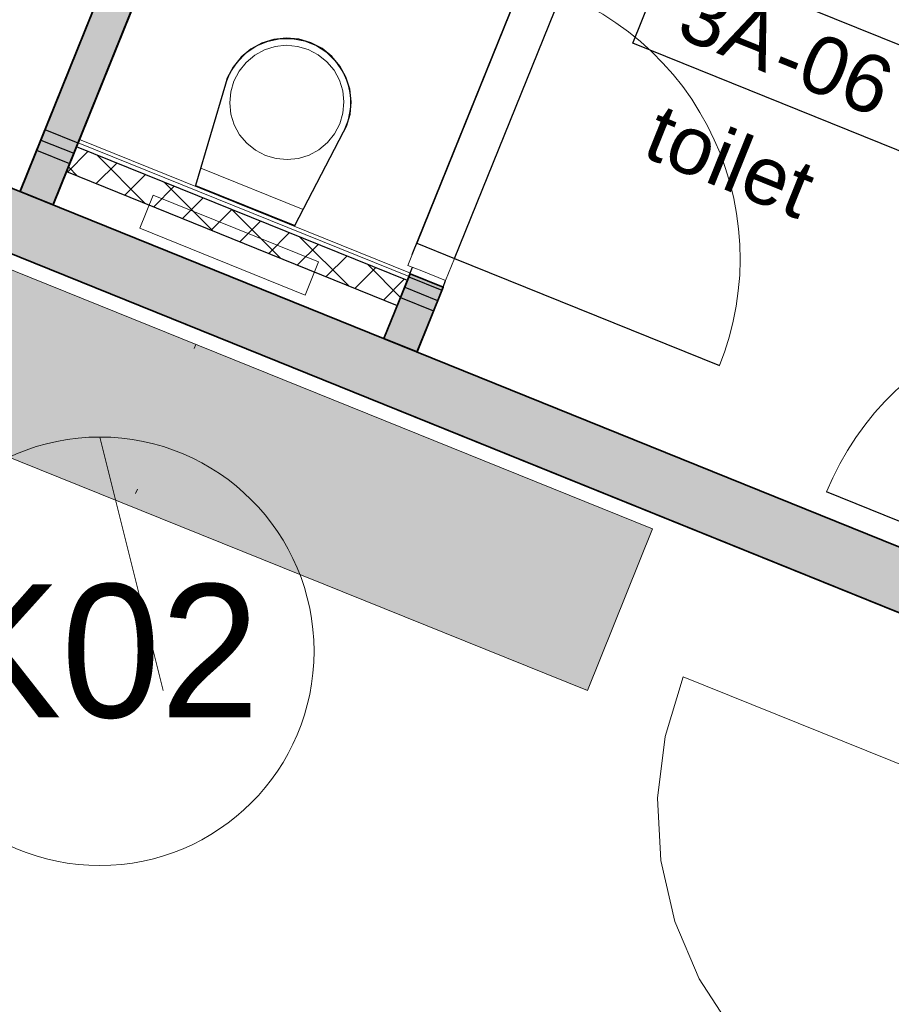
# Model space of a CAD drawing. Header units: millimetres. Extents: x -526411 to -400573, y 47353 to 130199.
# Tile 64 of 256: x -492185 to -489743, y 70865 to 73623. Entities that reach past the tile are written whole.
import ezdxf

# ---------------------------------------------------------------- set-up
doc = ezdxf.new("R2010")
doc.units = ezdxf.units.MM
for name, color, linetype, lineweight in [('01_ALGEMEEN', 7, 'Continuous', 18), ('08_RUIMTENUMMERING', 7, 'Continuous', 18), ('22_BINNENWANDEN', 7, 'Continuous', 18), ('74_--', 7, 'Continuous', 18), ('75_--', 7, 'Continuous', 18), ('HATCH_REACTORS', 7, 'Continuous', 18), ('I-FURN', 30, 'Continuous', 18), ('I-FURN-IDEN', 211, 'Continuous', 18), ('m-pg-03_AI_dwg', 8, 'Continuous', 18)]:
    doc.layers.add(name, color=color, linetype=linetype, lineweight=lineweight)
doc.styles.add('Arial_2', font='arial.ttf', dxfattribs={"height": 7.29503})
doc.styles.add('Frutiger', font='Frutrg__0.ttf', dxfattribs={"height": 7.29503})
doc.styles.add('Frutiger_5', font='Frutrg__0.ttf', dxfattribs={"height": 373.143564})

# ---------------------------------------------------------------- blocks, each defined once
blk = doc.blocks.new('82_KA_boekenkast - boekenkast-2165095-3e Verdieping - Percelen telling LI')
at = {"layer": 'I-FURN'}
blk.add_hatch(color=122, dxfattribs=at).paths.add_polyline_path([(-263.4, -1380.7), (225, -1380.7), (225, 1380.7), (-263.4, 1380.7), (-263.4, -1287.6)], flags=0)
for p, q in [((-263.4, -1380.7), (-263.4, 1380.7)), ((225, 1380.7), (225, -1380.7)), ((-225, 0), (-212.3, 0)), ((225, 0), (212.3, 0)), ((225, -1380.7), (-263.4, -1380.7))]:
    blk.add_line(p, q, dxfattribs=at)
blk = doc.blocks.new('m-pg-03_AI_dwg_block 38-639006-3e Verdieping - Percelen telling LI')
at = {"layer": '01_ALGEMEEN', "color": 253, "lineweight": 25}
blk.add_line((-1048.11, -611.63), (-1195.13, -552.24), dxfattribs=at)
blk = doc.blocks.new('m-pg-03_AI_dwg_block 39-639007-3e Verdieping - Percelen telling LI')
at = {"layer": '01_ALGEMEEN', "color": 253, "lineweight": 25}
for p, q in [((-1138.76, -583.27), (-1234.93, -544.41)), ((-1050.98, -618.73), (-1138.76, -583.27))]:
    blk.add_line(p, q, dxfattribs=at)
blk = doc.blocks.new('m-pg-03_AI_dwg_block 44-639012-3e Verdieping - Percelen telling LI')
at = {"layer": '01_ALGEMEEN', "color": 253, "lineweight": 25}
blk.add_line((-1182.77, -557.19), (-1163.38, -509.21), dxfattribs=at)
blk = doc.blocks.new('m-pg-03_AI_dwg_block 49-639017-3e Verdieping - Percelen telling LI')
at = {"layer": '01_ALGEMEEN', "color": 253, "lineweight": 25}
for p, q in [((-1123.83, -399.3), (-1103.44, -348.83)), ((-1176.41, -529.41), (-1123.85, -399.34)), ((-1186.96, -555.54), (-1176.58, -529.84)), ((-1176.58, -529.84), (-1176.41, -529.41))]:
    blk.add_line(p, q, dxfattribs=at)
blk = doc.blocks.new('m-pg-03_AI_dwg_block 89-639057-3e Verdieping - Percelen telling LI')
at = {"layer": '01_ALGEMEEN', "color": 253, "lineweight": 25}
blk.add_line((-1141.02, -574.1), (-1137.38, -565.08), dxfattribs=at)
blk = doc.blocks.new('m-pg-03_AI_dwg_block 90-639058-3e Verdieping - Percelen telling LI')
at = {"layer": '01_ALGEMEEN', "color": 253, "lineweight": 25}
for p, q in [((-1133.53, -567.57), (-1133.21, -566.76)), ((-1136.83, -575.75), (-1133.53, -567.57))]:
    blk.add_line(p, q, dxfattribs=at)
blk = doc.blocks.new('m-pg-03_AI_dwg_block 139-639107-3e Verdieping - Percelen telling LI')
at = {"layer": '01_ALGEMEEN', "color": 253, "lineweight": 25}
for p, q in [((-1222.03, -533.06), (-1168.74, -510.44)), ((-1225.94, -534.72), (-1222.03, -533.06)), ((-1232.06, -537.32), (-1225.94, -534.72))]:
    blk.add_line(p, q, dxfattribs=at)
blk = doc.blocks.new('m-pg-03_AI_dwg_block 963-639931-3e Verdieping - Percelen telling LI')
at = {"layer": '01_ALGEMEEN', "color": 253, "lineweight": 25}
blk.add_line((-1184.82, -550.33), (-1180.67, -552), dxfattribs=at)
blk = doc.blocks.new('m-pg-03_AI_dwg_block 967-639935-3e Verdieping - Percelen telling LI')
at = {"layer": '01_ALGEMEEN', "color": 253, "lineweight": 25}
blk.add_line((-1184.3, -549.03), (-1180.15, -550.7), dxfattribs=at)
blk = doc.blocks.new('m-pg-03_AI_dwg_block 971-639939-3e Verdieping - Percelen telling LI')
at = {"layer": '01_ALGEMEEN', "color": 253, "lineweight": 25}
blk.add_line((-1183.77, -547.71), (-1179.61, -549.4), dxfattribs=at)
blk = doc.blocks.new('m-pg-03_AI_dwg_block 991-639959-3e Verdieping - Percelen telling LI')
at = {"layer": '01_ALGEMEEN', "color": 253, "lineweight": 25}
blk.add_line((-1138.9, -568.88), (-1134.74, -570.57), dxfattribs=at)
blk = doc.blocks.new('m-pg-03_AI_dwg_block 992-639960-3e Verdieping - Percelen telling LI')
at = {"layer": '01_ALGEMEEN', "color": 253, "lineweight": 25}
blk.add_line((-1138.37, -567.58), (-1134.22, -569.26), dxfattribs=at)
blk = doc.blocks.new('m-pg-03_AI_dwg_block 993-639961-3e Verdieping - Percelen telling LI')
at = {"layer": '01_ALGEMEEN', "color": 253, "lineweight": 25}
blk.add_line((-1137.84, -566.28), (-1133.68, -567.95), dxfattribs=at)
blk = doc.blocks.new('m-pg-03_AI_dwg_block 1073-640041-3e Verdieping - Percelen telling LI')
at = {"layer": '01_ALGEMEEN', "color": 9, "lineweight": 9}
blk.add_line((-1137.97, -564.84), (-1136.84, -562.04), dxfattribs=at)
blk = doc.blocks.new('m-pg-03_AI_dwg_block 1074-640042-3e Verdieping - Percelen telling LI')
at = {"layer": '01_ALGEMEEN', "color": 9, "lineweight": 9}
blk.add_line((-1136.23, -565.54), (-1137.97, -564.84), dxfattribs=at)
blk = doc.blocks.new('m-pg-03_AI_dwg_block 1075-640043-3e Verdieping - Percelen telling LI')
at = {"layer": '01_ALGEMEEN', "color": 9, "lineweight": 9}
blk.add_line((-1136.84, -562.04), (-1133.81, -563.27), dxfattribs=at)
blk = doc.blocks.new('m-pg-03_AI_dwg_block 1076-640044-3e Verdieping - Percelen telling LI')
at = {"layer": '01_ALGEMEEN', "color": 9, "lineweight": 9}
blk.add_line((-1133.21, -566.76), (-1136.23, -565.54), dxfattribs=at)
blk = doc.blocks.new('m-pg-03_AI_dwg_block 1077-640045-3e Verdieping - Percelen telling LI')
at = {"layer": '01_ALGEMEEN', "color": 9, "lineweight": 9, "flags": 128}
blk.add_lwpolyline([(-1133.81, -563.27), (-1132.08, -563.97), (-1133.21, -566.76)], dxfattribs=at)
blk = doc.blocks.new('m-pg-03_AI_dwg_block 1078-640046-3e Verdieping - Percelen telling LI')
at = {"layer": '01_ALGEMEEN', "color": 253, "lineweight": 25}
blk.add_line((-1132.08, -563.97), (-1118.58, -530.56), dxfattribs=at)
blk = doc.blocks.new('m-pg-03_AI_dwg_block 1080-640048-3e Verdieping - Percelen telling LI')
at = {"layer": '01_ALGEMEEN', "color": 253, "lineweight": 25}
blk.add_line((-1123.34, -528.64), (-1136.84, -562.04), dxfattribs=at)
blk = doc.blocks.new('m-pg-03_AI_dwg_block 1081-640049-3e Verdieping - Percelen telling LI')
at = {"layer": '01_ALGEMEEN', "color": 253, "lineweight": 25}
blk.add_line((-1136.84, -562.04), (-1132.08, -563.97), dxfattribs=at)
blk = doc.blocks.new('m-pg-03_AI_dwg_block 1082-640050-3e Verdieping - Percelen telling LI')
at = {"layer": '01_ALGEMEEN', "color": 253, "lineweight": 25}
blk.add_line((-1132.08, -563.97), (-1098.67, -577.46), dxfattribs=at)
blk = doc.blocks.new('m-pg-03_AI_dwg_block 1083-640051-3e Verdieping - Percelen telling LI')
at = {"layer": '01_ALGEMEEN', "color": 9, "lineweight": 9, "flags": 128}
blk.add_lwpolyline([(-1118.58, -530.56), (-1116.79, -531.34), (-1115.05, -532.22), (-1113.36, -533.18), (-1111.72, -534.24), (-1110.14, -535.39), (-1108.62, -536.62), (-1107.18, -537.93), (-1105.8, -539.32), (-1104.51, -540.77), (-1103.29, -542.3), (-1102.16, -543.89), (-1101.12, -545.54), (-1100.16, -547.24), (-1099.31, -549), (-1098.54, -550.79), (-1097.88, -552.63), (-1097.32, -554.5), (-1096.85, -556.39), (-1096.49, -558.31), (-1096.25, -560.24), (-1096.09, -562.19), (-1096.06, -564.14), (-1096.11, -566.09), (-1096.28, -568.03), (-1096.55, -569.97), (-1096.93, -571.88), (-1097.41, -573.77), (-1097.99, -575.64), (-1098.67, -577.46)], dxfattribs=at)
blk = doc.blocks.new('m-pg-03_AI_dwg_block 1089-640057-3e Verdieping - Percelen telling LI')
at = {"layer": '01_ALGEMEEN', "color": 253, "lineweight": 25}
blk.add_line((-1137.42, -563.46), (-1122.78, -527.26), dxfattribs=at)
blk = doc.blocks.new('m-pg-03_AI_dwg_block 1167-640135-3e Verdieping - Percelen telling LI')
at = {"layer": '01_ALGEMEEN', "color": 253, "lineweight": 25}
blk.add_line((-1051.75, -606.91), (-1085.15, -593.41), dxfattribs=at)
blk = doc.blocks.new('m-pg-03_AI_dwg_block 1168-640136-3e Verdieping - Percelen telling LI')
at = {"layer": '01_ALGEMEEN', "color": 9, "lineweight": 9, "flags": 128}
blk.add_lwpolyline([(-1038.25, -573.5), (-1040.07, -572.82), (-1041.94, -572.24), (-1043.83, -571.76), (-1045.74, -571.38), (-1047.67, -571.11), (-1049.62, -570.94), (-1051.56, -570.88), (-1053.52, -570.92), (-1055.46, -571.07), (-1057.4, -571.33), (-1059.32, -571.69), (-1061.21, -572.15), (-1063.08, -572.71), (-1064.92, -573.37), (-1066.72, -574.14), (-1068.46, -575), (-1070.16, -575.95), (-1071.82, -576.99), (-1073.41, -578.12), (-1074.94, -579.34), (-1076.39, -580.63), (-1077.78, -582.01), (-1079.09, -583.45), (-1080.32, -584.97), (-1081.47, -586.55), (-1082.52, -588.19), (-1083.49, -589.88), (-1084.37, -591.62), (-1085.15, -593.41)], dxfattribs=at)
blk = doc.blocks.new('m-pg-03_AI_dwg_block 1415-640383-3e Verdieping - Percelen telling LI')
at = {"layer": '01_ALGEMEEN', "color": 53, "lineweight": 35}
for p, q in [((-1119.31, -400.21), (-1121, -404.39)), ((-1121, -404.39), (-1161.66, -505.01)), ((-1161.66, -505.01), (-1163.34, -509.19)), ((-1163.34, -509.19), (-1182.74, -557.2)), ((-1176.54, -529.83), (-1176.38, -529.45))]:
    blk.add_line(p, q, dxfattribs=at)
at = {"layer": '01_ALGEMEEN', "color": 53, "lineweight": 35, "flags": 128}
for points in [[(-1176.38, -529.45), (-1103.42, -348.84), (-1099.24, -350.53), (-1119.31, -400.21)], [(-1182.74, -557.2), (-1186.92, -555.51), (-1176.54, -529.83)]]:
    blk.add_lwpolyline(points, dxfattribs=at)
blk = doc.blocks.new('m-pg-03_AI_dwg_block 1416-640384-3e Verdieping - Percelen telling LI')
at = {"layer": '01_ALGEMEEN'}
blk.add_hatch(color=10, dxfattribs=at).paths.add_polyline_path([(-1182.74, -557.2), (-1099.24, -350.53), (-1103.42, -348.84), (-1186.92, -555.51)], flags=0)
at = {"layer": '01_ALGEMEEN', "color": 133}
for p, q in [((-1119.31, -400.21), (-1121, -404.39)), ((-1121, -404.39), (-1161.66, -505.01)), ((-1161.66, -505.01), (-1163.34, -509.19)), ((-1163.34, -509.19), (-1182.74, -557.2)), ((-1176.54, -529.83), (-1176.38, -529.45))]:
    blk.add_line(p, q, dxfattribs=at)
at = {"layer": '01_ALGEMEEN', "color": 133, "flags": 128}
for points in [[(-1176.38, -529.45), (-1103.42, -348.84), (-1099.24, -350.53), (-1119.31, -400.21)], [(-1182.74, -557.2), (-1186.92, -555.51), (-1176.54, -529.83)]]:
    blk.add_lwpolyline(points, dxfattribs=at)
blk = doc.blocks.new('m-pg-03_AI_dwg_block 1417-640385-3e Verdieping - Percelen telling LI')
at = {"layer": '01_ALGEMEEN', "color": 133}
for p, q in [((-1176.38, -529.45), (-1103.42, -348.84)), ((-1186.92, -555.51), (-1176.54, -529.83)), ((-1176.54, -529.83), (-1176.38, -529.45))]:
    blk.add_line(p, q, dxfattribs=at)
blk = doc.blocks.new('m-pg-03_AI_dwg_block 1418-640386-3e Verdieping - Percelen telling LI')
at = {"layer": '01_ALGEMEEN', "color": 133}
for p, q in [((-1099.24, -350.53), (-1119.31, -400.21)), ((-1119.31, -400.21), (-1121, -404.39)), ((-1121, -404.39), (-1161.66, -505.01)), ((-1161.66, -505.01), (-1163.34, -509.19)), ((-1163.34, -509.19), (-1182.74, -557.2))]:
    blk.add_line(p, q, dxfattribs=at)
blk = doc.blocks.new('m-pg-03_AI_dwg_block 1419-640387-3e Verdieping - Percelen telling LI')
at = {"layer": '01_ALGEMEEN', "color": 133}
blk.add_line((-1182.74, -557.2), (-1186.92, -555.51), dxfattribs=at)
blk = doc.blocks.new('m-pg-03_AI_dwg_block 1485-640453-3e Verdieping - Percelen telling LI')
at = {"layer": '01_ALGEMEEN', "color": 53, "lineweight": 35, "flags": 128}
blk.add_lwpolyline([(-1137.69, -565.89), (-1133.51, -567.58), (-1136.82, -575.76), (-1141, -574.07)], close=True, dxfattribs=at)
blk = doc.blocks.new('m-pg-03_AI_dwg_block 1486-640454-3e Verdieping - Percelen telling LI')
at = {"layer": '01_ALGEMEEN'}
blk.add_hatch(color=10, dxfattribs=at).paths.add_polyline_path([(-1136.82, -575.76), (-1133.51, -567.58), (-1137.69, -565.89), (-1141, -574.07)], flags=0)
at = {"layer": '01_ALGEMEEN', "color": 133, "flags": 128}
blk.add_lwpolyline([(-1137.69, -565.89), (-1133.51, -567.58), (-1136.82, -575.76), (-1141, -574.07)], close=True, dxfattribs=at)
blk = doc.blocks.new('m-pg-03_AI_dwg_block 1487-640455-3e Verdieping - Percelen telling LI')
at = {"layer": '01_ALGEMEEN', "color": 133}
blk.add_line((-1133.51, -567.58), (-1136.82, -575.76), dxfattribs=at)
blk = doc.blocks.new('m-pg-03_AI_dwg_block 1488-640456-3e Verdieping - Percelen telling LI')
at = {"layer": '01_ALGEMEEN', "color": 133}
blk.add_line((-1141, -574.07), (-1137.69, -565.89), dxfattribs=at)
blk = doc.blocks.new('m-pg-03_AI_dwg_block 1489-640457-3e Verdieping - Percelen telling LI')
at = {"layer": '01_ALGEMEEN', "color": 133}
blk.add_line((-1137.69, -565.89), (-1133.51, -567.58), dxfattribs=at)
blk = doc.blocks.new('m-pg-03_AI_dwg_block 1490-640458-3e Verdieping - Percelen telling LI')
at = {"layer": '01_ALGEMEEN', "color": 133}
blk.add_line((-1136.82, -575.76), (-1141, -574.07), dxfattribs=at)
blk = doc.blocks.new('m-pg-03_AI_dwg_block 1503-640471-3e Verdieping - Percelen telling LI')
at = {"layer": '01_ALGEMEEN', "color": 53, "lineweight": 35}
blk.add_line((-1195.13, -552.24), (-1048.11, -611.63), dxfattribs=at)
at = {"layer": '01_ALGEMEEN', "color": 53, "lineweight": 35, "flags": 128}
blk.add_lwpolyline([(-1048.11, -611.63), (-1050.98, -618.73), (-1234.93, -544.42), (-1232.06, -537.32), (-1224.82, -540.24)], dxfattribs=at)
blk = doc.blocks.new('m-pg-03_AI_dwg_block 1504-640472-3e Verdieping - Percelen telling LI')
at = {"layer": '01_ALGEMEEN'}
blk.add_hatch(color=10, dxfattribs=at).paths.add_polyline_path([(-1050.98, -618.73), (-1048.11, -611.63), (-1232.06, -537.32), (-1234.93, -544.42), (-1052.08, -618.28)], flags=0)
at = {"layer": '01_ALGEMEEN', "color": 133}
blk.add_line((-1195.13, -552.24), (-1048.11, -611.63), dxfattribs=at)
at = {"layer": '01_ALGEMEEN', "color": 133, "flags": 128}
blk.add_lwpolyline([(-1048.11, -611.63), (-1050.98, -618.73), (-1234.93, -544.42), (-1232.06, -537.32), (-1224.82, -540.24)], dxfattribs=at)
blk = doc.blocks.new('m-pg-03_AI_dwg_block 1505-640473-3e Verdieping - Percelen telling LI')
at = {"layer": '01_ALGEMEEN', "color": 133}
blk.add_line((-1050.98, -618.73), (-1234.93, -544.42), dxfattribs=at)
blk = doc.blocks.new('m-pg-03_AI_dwg_block 1506-640474-3e Verdieping - Percelen telling LI')
at = {"layer": '01_ALGEMEEN', "color": 133}
blk.add_line((-1195.13, -552.24), (-1048.11, -611.63), dxfattribs=at)
blk = doc.blocks.new('m-pg-03_AI_dwg_block 2-641149-3e Verdieping - Percelen telling LI')
for name in ['m-pg-03_AI_dwg_block 49-639017-3e Verdieping - Percelen telling LI', 'm-pg-03_AI_dwg_block 1415-640383-3e Verdieping - Percelen telling LI', 'm-pg-03_AI_dwg_block 1416-640384-3e Verdieping - Percelen telling LI', 'm-pg-03_AI_dwg_block 1417-640385-3e Verdieping - Percelen telling LI', 'm-pg-03_AI_dwg_block 1418-640386-3e Verdieping - Percelen telling LI', 'm-pg-03_AI_dwg_block 44-639012-3e Verdieping - Percelen telling LI', 'm-pg-03_AI_dwg_block 139-639107-3e Verdieping - Percelen telling LI', 'm-pg-03_AI_dwg_block 1089-640057-3e Verdieping - Percelen telling LI', 'm-pg-03_AI_dwg_block 1080-640048-3e Verdieping - Percelen telling LI', 'm-pg-03_AI_dwg_block 1078-640046-3e Verdieping - Percelen telling LI', 'm-pg-03_AI_dwg_block 1083-640051-3e Verdieping - Percelen telling LI', 'm-pg-03_AI_dwg_block 1503-640471-3e Verdieping - Percelen telling LI', 'm-pg-03_AI_dwg_block 1504-640472-3e Verdieping - Percelen telling LI', 'm-pg-03_AI_dwg_block 38-639006-3e Verdieping - Percelen telling LI', 'm-pg-03_AI_dwg_block 1506-640474-3e Verdieping - Percelen telling LI', 'm-pg-03_AI_dwg_block 39-639007-3e Verdieping - Percelen telling LI', 'm-pg-03_AI_dwg_block 1505-640473-3e Verdieping - Percelen telling LI', 'm-pg-03_AI_dwg_block 971-639939-3e Verdieping - Percelen telling LI', 'm-pg-03_AI_dwg_block 967-639935-3e Verdieping - Percelen telling LI', 'm-pg-03_AI_dwg_block 963-639931-3e Verdieping - Percelen telling LI', 'm-pg-03_AI_dwg_block 1419-640387-3e Verdieping - Percelen telling LI', 'm-pg-03_AI_dwg_block 1073-640041-3e Verdieping - Percelen telling LI', 'm-pg-03_AI_dwg_block 1075-640043-3e Verdieping - Percelen telling LI', 'm-pg-03_AI_dwg_block 1081-640049-3e Verdieping - Percelen telling LI', 'm-pg-03_AI_dwg_block 1077-640045-3e Verdieping - Percelen telling LI', 'm-pg-03_AI_dwg_block 1074-640042-3e Verdieping - Percelen telling LI', 'm-pg-03_AI_dwg_block 1082-640050-3e Verdieping - Percelen telling LI', 'm-pg-03_AI_dwg_block 89-639057-3e Verdieping - Percelen telling LI', 'm-pg-03_AI_dwg_block 1485-640453-3e Verdieping - Percelen telling LI', 'm-pg-03_AI_dwg_block 1486-640454-3e Verdieping - Percelen telling LI', 'm-pg-03_AI_dwg_block 1488-640456-3e Verdieping - Percelen telling LI', 'm-pg-03_AI_dwg_block 1489-640457-3e Verdieping - Percelen telling LI', 'm-pg-03_AI_dwg_block 1076-640044-3e Verdieping - Percelen telling LI', 'm-pg-03_AI_dwg_block 993-639961-3e Verdieping - Percelen telling LI', 'm-pg-03_AI_dwg_block 90-639058-3e Verdieping - Percelen telling LI', 'm-pg-03_AI_dwg_block 992-639960-3e Verdieping - Percelen telling LI', 'm-pg-03_AI_dwg_block 1487-640455-3e Verdieping - Percelen telling LI', 'm-pg-03_AI_dwg_block 991-639959-3e Verdieping - Percelen telling LI', 'm-pg-03_AI_dwg_block 1168-640136-3e Verdieping - Percelen telling LI', 'm-pg-03_AI_dwg_block 1490-640458-3e Verdieping - Percelen telling LI', 'm-pg-03_AI_dwg_block 1167-640135-3e Verdieping - Percelen telling LI']:
    blk.add_blockref(name, (0, 0))
blk = doc.blocks.new('m-pg-03_AI_dwg_block 3095-642064-3e Verdieping - Percelen telling LI')
at = {"layer": '01_ALGEMEEN', "color": 9, "lineweight": 9}
blk.add_line((-1179.79, -549.89), (-1138.04, -566.75), dxfattribs=at)
blk = doc.blocks.new('m-pg-03_AI_dwg_block 3096-642065-3e Verdieping - Percelen telling LI')
at = {"layer": '01_ALGEMEEN', "color": 9, "lineweight": 9}
blk.add_line((-1179.58, -549.37), (-1137.83, -566.23), dxfattribs=at)
blk = doc.blocks.new('m-pg-03_AI_dwg_block 3097-642066-3e Verdieping - Percelen telling LI')
at = {"layer": '01_ALGEMEEN', "color": 9, "lineweight": 9}
blk.add_line((-1181.05, -553.02), (-1139.31, -569.88), dxfattribs=at)
blk = doc.blocks.new('m-pg-03_AI_dwg_block 3098-642067-3e Verdieping - Percelen telling LI')
at = {"layer": '01_ALGEMEEN', "color": 133}
blk.add_line((-1179.41, -548.95), (-1137.66, -565.81), dxfattribs=at)
blk = doc.blocks.new('m-pg-03_AI_dwg_block 4638-643607-3e Verdieping - Percelen telling LI')
at = {"layer": '01_ALGEMEEN', "color": 213, "lineweight": 13, "flags": 128}
blk.add_lwpolyline([(-1171.8, -560.16), (-1170.11, -555.98), (-1149.24, -564.41), (-1150.92, -568.59)], close=True, dxfattribs=at)
blk = doc.blocks.new('m-pg-03_AI_dwg_block 4871-643839-3e Verdieping - Percelen telling LI')
at = {"layer": '75_--', "color": 213, "lineweight": 13}
blk.add_line((-1103.22, -616.71), (-1061.38, -633.61), dxfattribs=at)
at = {"layer": '75_--', "color": 213, "lineweight": 13, "flags": 128}
blk.add_lwpolyline([(-1078.28, -675.45), (-1085.29, -671.88), (-1091.57, -667.15), (-1096.93, -661.4), (-1101.22, -654.8), (-1104.29, -647.56), (-1106.06, -639.9), (-1106.47, -632.04), (-1105.51, -624.24), (-1103.22, -616.71)], dxfattribs=at)
blk = doc.blocks.new('m-pg-03_AI_dwg_block 4849-643905-3e Verdieping - Percelen telling LI')
blk.add_blockref('m-pg-03_AI_dwg_block 4871-643839-3e Verdieping - Percelen telling LI', (0, 0))
blk = doc.blocks.new('m-pg-03_AI_dwg_block 7651-646620-3e Verdieping - Percelen telling LI')
at = {"layer": 'HATCH_REACTORS', "color": 253, "lineweight": 25}
blk.add_line((-1179.79, -549.89), (-1181.05, -553.02), dxfattribs=at)
blk = doc.blocks.new('m-pg-03_AI_dwg_block 7652-646621-3e Verdieping - Percelen telling LI')
at = {"layer": 'HATCH_REACTORS', "color": 253, "lineweight": 25}
blk.add_line((-1181.05, -553.02), (-1139.31, -569.88), dxfattribs=at)
blk = doc.blocks.new('m-pg-03_AI_dwg_block 7653-646622-3e Verdieping - Percelen telling LI')
at = {"layer": 'HATCH_REACTORS', "color": 253, "lineweight": 25}
blk.add_line((-1139.31, -569.88), (-1138.04, -566.75), dxfattribs=at)
blk = doc.blocks.new('m-pg-03_AI_dwg_block 7654-646623-3e Verdieping - Percelen telling LI')
at = {"layer": 'HATCH_REACTORS', "color": 253, "lineweight": 25}
blk.add_line((-1138.04, -566.75), (-1179.79, -549.89), dxfattribs=at)
blk = doc.blocks.new('m-pg-03_AI_dwg_block 8328-647297-3e Verdieping - Percelen telling LI')
at = {"layer": '22_BINNENWANDEN', "color": 253, "lineweight": 25}
blk.add_line((-1180.94, -553.07), (-1178.35, -550.47), dxfattribs=at)
blk = doc.blocks.new('m-pg-03_AI_dwg_block 8329-647298-3e Verdieping - Percelen telling LI')
at = {"layer": '22_BINNENWANDEN', "color": 253, "lineweight": 25}
blk.add_line((-1177.31, -554.53), (-1174.72, -551.94), dxfattribs=at)
blk = doc.blocks.new('m-pg-03_AI_dwg_block 8330-647299-3e Verdieping - Percelen telling LI')
at = {"layer": '22_BINNENWANDEN', "color": 253, "lineweight": 25}
blk.add_line((-1173.68, -556), (-1171.09, -553.4), dxfattribs=at)
blk = doc.blocks.new('m-pg-03_AI_dwg_block 8331-647300-3e Verdieping - Percelen telling LI')
at = {"layer": '22_BINNENWANDEN', "color": 253, "lineweight": 25}
blk.add_line((-1170.05, -557.46), (-1167.46, -554.87), dxfattribs=at)
blk = doc.blocks.new('m-pg-03_AI_dwg_block 8332-647301-3e Verdieping - Percelen telling LI')
at = {"layer": '22_BINNENWANDEN', "color": 253, "lineweight": 25}
blk.add_line((-1166.43, -558.93), (-1163.83, -556.34), dxfattribs=at)
blk = doc.blocks.new('m-pg-03_AI_dwg_block 8333-647302-3e Verdieping - Percelen telling LI')
at = {"layer": '22_BINNENWANDEN', "color": 253, "lineweight": 25}
blk.add_line((-1162.8, -560.4), (-1160.2, -557.8), dxfattribs=at)
blk = doc.blocks.new('m-pg-03_AI_dwg_block 8334-647303-3e Verdieping - Percelen telling LI')
at = {"layer": '22_BINNENWANDEN', "color": 253, "lineweight": 25}
blk.add_line((-1159.17, -561.86), (-1156.57, -559.27), dxfattribs=at)
blk = doc.blocks.new('m-pg-03_AI_dwg_block 8335-647304-3e Verdieping - Percelen telling LI')
at = {"layer": '22_BINNENWANDEN', "color": 253, "lineweight": 25}
blk.add_line((-1155.54, -563.33), (-1152.94, -560.73), dxfattribs=at)
blk = doc.blocks.new('m-pg-03_AI_dwg_block 8336-647305-3e Verdieping - Percelen telling LI')
at = {"layer": '22_BINNENWANDEN', "color": 253, "lineweight": 25}
blk.add_line((-1151.91, -564.79), (-1149.31, -562.2), dxfattribs=at)
blk = doc.blocks.new('m-pg-03_AI_dwg_block 8337-647306-3e Verdieping - Percelen telling LI')
at = {"layer": '22_BINNENWANDEN', "color": 253, "lineweight": 25}
blk.add_line((-1148.28, -566.26), (-1145.68, -563.66), dxfattribs=at)
blk = doc.blocks.new('m-pg-03_AI_dwg_block 8338-647307-3e Verdieping - Percelen telling LI')
at = {"layer": '22_BINNENWANDEN', "color": 253, "lineweight": 25}
blk.add_line((-1144.65, -567.72), (-1142.06, -565.13), dxfattribs=at)
blk = doc.blocks.new('m-pg-03_AI_dwg_block 8339-647308-3e Verdieping - Percelen telling LI')
at = {"layer": '22_BINNENWANDEN', "color": 253, "lineweight": 25}
blk.add_line((-1141.02, -569.19), (-1138.43, -566.59), dxfattribs=at)
blk = doc.blocks.new('m-pg-03_AI_dwg_block 8340-647309-3e Verdieping - Percelen telling LI')
at = {"layer": '22_BINNENWANDEN', "color": 253, "lineweight": 25}
blk.add_line((-1179.67, -553.58), (-1180.82, -552.43), dxfattribs=at)
blk = doc.blocks.new('m-pg-03_AI_dwg_block 8341-647310-3e Verdieping - Percelen telling LI')
at = {"layer": '22_BINNENWANDEN', "color": 253, "lineweight": 25}
blk.add_line((-1171.12, -557.03), (-1177.23, -550.92), dxfattribs=at)
blk = doc.blocks.new('m-pg-03_AI_dwg_block 8342-647311-3e Verdieping - Percelen telling LI')
at = {"layer": '22_BINNENWANDEN', "color": 253, "lineweight": 25}
blk.add_line((-1162.58, -560.48), (-1168.69, -554.37), dxfattribs=at)
blk = doc.blocks.new('m-pg-03_AI_dwg_block 8343-647312-3e Verdieping - Percelen telling LI')
at = {"layer": '22_BINNENWANDEN', "color": 253, "lineweight": 25}
blk.add_line((-1154.03, -563.93), (-1160.14, -557.82), dxfattribs=at)
blk = doc.blocks.new('m-pg-03_AI_dwg_block 8344-647313-3e Verdieping - Percelen telling LI')
at = {"layer": '22_BINNENWANDEN', "color": 253, "lineweight": 25}
blk.add_line((-1145.49, -567.38), (-1151.6, -561.28), dxfattribs=at)
blk = doc.blocks.new('m-pg-03_AI_dwg_block 8345-647314-3e Verdieping - Percelen telling LI')
at = {"layer": '22_BINNENWANDEN', "color": 253, "lineweight": 25}
blk.add_line((-1138.9, -568.88), (-1143.05, -564.73), dxfattribs=at)
blk = doc.blocks.new('m-pg-03_AI_dwg_block 8707-647675-3e Verdieping - Percelen telling LI')
at = {"layer": '74_--', "color": 253, "lineweight": 25, "flags": 128}
blk.add_lwpolyline([(-1158.49, -557.28), (-1152.23, -559.81), (-1146.09, -548.01), (-1145.72, -547.3), (-1145.28, -545.78), (-1145.15, -544.2), (-1145.32, -542.62), (-1145.8, -541.11), (-1146.56, -539.72), (-1147.58, -538.51), (-1148.81, -537.51), (-1150.22, -536.78), (-1151.74, -536.33), (-1153.32, -536.19), (-1154.9, -536.36), (-1156.41, -536.83), (-1157.8, -537.59), (-1159.02, -538.6), (-1160.02, -539.83), (-1160.76, -541.23), (-1160.99, -541.99), (-1164.76, -554.75)], close=True, dxfattribs=at)
at = {"layer": '74_--', "color": 133, "flags": 128}
blk.add_lwpolyline([(-1158.49, -557.28), (-1152.23, -559.81), (-1146.09, -548.01), (-1145.72, -547.3), (-1145.28, -545.78), (-1145.15, -544.2), (-1145.32, -542.62), (-1145.8, -541.11), (-1146.56, -539.72), (-1147.58, -538.51), (-1148.81, -537.51), (-1150.22, -536.78), (-1151.74, -536.33), (-1153.32, -536.19), (-1154.9, -536.36), (-1156.41, -536.83), (-1157.8, -537.59), (-1159.02, -538.6), (-1160.02, -539.83), (-1160.76, -541.23), (-1160.99, -541.99), (-1164.76, -554.75)], close=True, dxfattribs=at)
blk = doc.blocks.new('m-pg-03_AI_dwg_block 8708-647676-3e Verdieping - Percelen telling LI')
at = {"layer": '74_--', "color": 213, "lineweight": 13}
blk.add_line((-1164.11, -552.58), (-1151.19, -557.8), dxfattribs=at)
blk = doc.blocks.new('m-pg-03_AI_dwg_block 8709-647677-3e Verdieping - Percelen telling LI')
at = {"layer": '74_--', "color": 213, "lineweight": 13, "flags": 128}
for points in [[(-1159.94, -541.6), (-1159.28, -540.35), (-1158.39, -539.25), (-1157.31, -538.34), (-1156.07, -537.67), (-1154.72, -537.25), (-1153.32, -537.09), (-1151.91, -537.22), (-1150.56, -537.62), (-1149.31, -538.27), (-1148.21, -539.16), (-1147.3, -540.24), (-1146.62, -541.48), (-1146.2, -542.83), (-1146.05, -544.23), (-1146.18, -545.64), (-1146.57, -547)], [(-1146.57, -547), (-1147.23, -548.25), (-1148.11, -549.35), (-1149.2, -550.25), (-1150.44, -550.93), (-1151.79, -551.35), (-1153.19, -551.5), (-1154.6, -551.38), (-1155.95, -550.98), (-1157.2, -550.33), (-1158.3, -549.44), (-1159.21, -548.36), (-1159.89, -547.12), (-1160.31, -545.77), (-1160.46, -544.36), (-1160.33, -542.96), (-1159.94, -541.6)]]:
    blk.add_lwpolyline(points, dxfattribs=at)
blk = doc.blocks.new('m-pg-03_AI_dwg_block 8710-647678-3e Verdieping - Percelen telling LI')
at = {"layer": '74_--', "color": 213, "lineweight": 13, "flags": 128}
for points in [[(-1159.94, -541.6), (-1159.28, -540.35), (-1158.39, -539.25), (-1157.31, -538.34), (-1156.07, -537.67), (-1154.72, -537.25), (-1153.32, -537.09), (-1151.91, -537.22), (-1150.56, -537.62), (-1149.31, -538.27), (-1148.21, -539.16), (-1147.3, -540.24), (-1146.62, -541.48), (-1146.2, -542.83), (-1146.05, -544.23), (-1146.18, -545.64), (-1146.57, -547)], [(-1146.57, -547), (-1147.23, -548.25), (-1148.11, -549.35), (-1149.2, -550.25), (-1150.44, -550.93), (-1151.79, -551.35), (-1153.19, -551.5), (-1154.6, -551.38), (-1155.95, -550.98), (-1157.2, -550.33), (-1158.3, -549.44), (-1159.21, -548.36), (-1159.89, -547.12), (-1160.31, -545.77), (-1160.46, -544.36), (-1160.33, -542.96), (-1159.94, -541.6)]]:
    blk.add_lwpolyline(points, dxfattribs=at)
blk = doc.blocks.new('m-pg-03_AI_dwg_block 8711-647679-3e Verdieping - Percelen telling LI')
at = {"layer": '74_--', "color": 213, "lineweight": 13, "flags": 128}
for points in [[(-1146.09, -548.01), (-1145.5, -546.54), (-1145.21, -544.99), (-1145.23, -543.41), (-1145.56, -541.87), (-1146.18, -540.42), (-1147.07, -539.11), (-1148.2, -538.01), (-1149.52, -537.15), (-1150.98, -536.56), (-1152.53, -536.26), (-1154.11, -536.27), (-1155.65, -536.59), (-1157.11, -537.21), (-1158.41, -538.09), (-1159.52, -539.21), (-1160.39, -540.53), (-1160.99, -541.99)], [(-1160.99, -541.99), (-1164.76, -554.75), (-1158.49, -557.28)], [(-1158.49, -557.28), (-1152.23, -559.81), (-1146.09, -548.01)]]:
    blk.add_lwpolyline(points, dxfattribs=at)
blk = doc.blocks.new('m-pg-03_AI_dwg_block 8706-647680-3e Verdieping - Percelen telling LI')
for name in ['m-pg-03_AI_dwg_block 8707-647675-3e Verdieping - Percelen telling LI', 'm-pg-03_AI_dwg_block 8711-647679-3e Verdieping - Percelen telling LI', 'm-pg-03_AI_dwg_block 8709-647677-3e Verdieping - Percelen telling LI', 'm-pg-03_AI_dwg_block 8710-647678-3e Verdieping - Percelen telling LI', 'm-pg-03_AI_dwg_block 8708-647676-3e Verdieping - Percelen telling LI']:
    blk.add_blockref(name, (0, 0))
blk = doc.blocks.new('m-pg-03_AI_dwg_block 8859-647827-3e Verdieping - Percelen telling LI')
at = {"layer": '08_RUIMTENUMMERING', "color": 253, "lineweight": 25, "flags": 128}
blk.add_lwpolyline([(-1109.58, -536.8), (-1104.95, -525.32), (-1069.46, -539.65), (-1074.09, -551.14)], close=True, dxfattribs=at)
at = {"layer": '08_RUIMTENUMMERING', "color": 133, "flags": 128}
blk.add_lwpolyline([(-1109.58, -536.8), (-1104.95, -525.32), (-1069.46, -539.65), (-1074.09, -551.14)], close=True, dxfattribs=at)
blk = doc.blocks.new('m-pg-03_AI_dwg_block 8860-647828-3e Verdieping - Percelen telling LI')
at = {"layer": '08_RUIMTENUMMERING', "insert": (-1089.8, -534.54), "char_height": 7.3, "width": 4.1055, "attachment_point": 1, "rotation": 338.0108, "line_spacing_factor": 1.017696, "style": 'Frutiger'}
blk.add_mtext('-', dxfattribs=at)
blk = doc.blocks.new('m-pg-03_AI_dwg_block 8861-647829-3e Verdieping - Percelen telling LI')
at = {"layer": '08_RUIMTENUMMERING', "color": 133, "flags": 128}
blk.add_lwpolyline([(-1104.95, -525.32), (-1069.46, -539.65), (-1074.09, -551.14), (-1109.58, -536.8)], close=True, dxfattribs=at)
blk = doc.blocks.new('m-pg-03_AI_dwg_block 8862-647830-3e Verdieping - Percelen telling LI')
at = {"layer": '08_RUIMTENUMMERING', "color": 133, "flags": 128}
blk.add_lwpolyline([(-1109.58, -536.8), (-1104.95, -525.32), (-1069.46, -539.65)], dxfattribs=at)
blk = doc.blocks.new('m-pg-03_AI_dwg_block 8863-647831-3e Verdieping - Percelen telling LI')
at = {"layer": '08_RUIMTENUMMERING', "color": 133, "flags": 128}
blk.add_lwpolyline([(-1109.58, -536.8), (-1074.09, -551.14), (-1069.46, -539.65)], dxfattribs=at)
blk = doc.blocks.new('m-pg-03_AI_dwg_block 8858-647832-3e Verdieping - Percelen telling LI')
for name in ['m-pg-03_AI_dwg_block 8859-647827-3e Verdieping - Percelen telling LI', 'm-pg-03_AI_dwg_block 8861-647829-3e Verdieping - Percelen telling LI', 'm-pg-03_AI_dwg_block 8862-647830-3e Verdieping - Percelen telling LI', 'm-pg-03_AI_dwg_block 8863-647831-3e Verdieping - Percelen telling LI', 'm-pg-03_AI_dwg_block 8860-647828-3e Verdieping - Percelen telling LI']:
    blk.add_blockref(name, (0, 0))
blk = doc.blocks.new('m-pg-03_AI_dwg_block 8864-647833-3e Verdieping - Percelen telling LI')
at = {"layer": '08_RUIMTENUMMERING', "insert": (-1105.92, -544.23), "char_height": 7.295, "width": 25.6337, "attachment_point": 1, "rotation": 338.0108, "line_spacing_factor": 0.938532, "style": 'Arial_2'}
blk.add_mtext('toilet', dxfattribs=at)
blk = doc.blocks.new('m-pg-03_AI_dwg_block 8865-647834-3e Verdieping - Percelen telling LI')
at = {"layer": '08_RUIMTENUMMERING', "insert": (-1101.65, -529.14), "char_height": 7.295, "width": 14.864, "attachment_point": 1, "rotation": 338.0108, "line_spacing_factor": 0.938532, "style": 'Arial_2'}
blk.add_mtext('3A', dxfattribs=at)
blk = doc.blocks.new('m-pg-03_AI_dwg_block 8866-647835-3e Verdieping - Percelen telling LI')
at = {"layer": '08_RUIMTENUMMERING', "insert": (-1086.56, -535.23), "char_height": 7.295, "width": 13.5289, "attachment_point": 1, "rotation": 338.0108, "line_spacing_factor": 0.938532, "style": 'Arial_2'}
blk.add_mtext('06', dxfattribs=at)
blk = doc.blocks.new('m-pg-03_AI_dwg-638970-3e Verdieping - Percelen telling LI')
for name in ['m-pg-03_AI_dwg_block 2-641149-3e Verdieping - Percelen telling LI', 'm-pg-03_AI_dwg_block 8858-647832-3e Verdieping - Percelen telling LI', 'm-pg-03_AI_dwg_block 8865-647834-3e Verdieping - Percelen telling LI', 'm-pg-03_AI_dwg_block 8706-647680-3e Verdieping - Percelen telling LI', 'm-pg-03_AI_dwg_block 8866-647835-3e Verdieping - Percelen telling LI', 'm-pg-03_AI_dwg_block 8864-647833-3e Verdieping - Percelen telling LI', 'm-pg-03_AI_dwg_block 7651-646620-3e Verdieping - Percelen telling LI', 'm-pg-03_AI_dwg_block 3095-642064-3e Verdieping - Percelen telling LI', 'm-pg-03_AI_dwg_block 7654-646623-3e Verdieping - Percelen telling LI', 'm-pg-03_AI_dwg_block 3096-642065-3e Verdieping - Percelen telling LI', 'm-pg-03_AI_dwg_block 3098-642067-3e Verdieping - Percelen telling LI', 'm-pg-03_AI_dwg_block 8328-647297-3e Verdieping - Percelen telling LI', 'm-pg-03_AI_dwg_block 8341-647310-3e Verdieping - Percelen telling LI', 'm-pg-03_AI_dwg_block 8340-647309-3e Verdieping - Percelen telling LI', 'm-pg-03_AI_dwg_block 8329-647298-3e Verdieping - Percelen telling LI', 'm-pg-03_AI_dwg_block 3097-642066-3e Verdieping - Percelen telling LI', 'm-pg-03_AI_dwg_block 7652-646621-3e Verdieping - Percelen telling LI', 'm-pg-03_AI_dwg_block 8330-647299-3e Verdieping - Percelen telling LI', 'm-pg-03_AI_dwg_block 8331-647300-3e Verdieping - Percelen telling LI', 'm-pg-03_AI_dwg_block 8342-647311-3e Verdieping - Percelen telling LI', 'm-pg-03_AI_dwg_block 4638-643607-3e Verdieping - Percelen telling LI', 'm-pg-03_AI_dwg_block 8332-647301-3e Verdieping - Percelen telling LI', 'm-pg-03_AI_dwg_block 8333-647302-3e Verdieping - Percelen telling LI', 'm-pg-03_AI_dwg_block 8343-647312-3e Verdieping - Percelen telling LI', 'm-pg-03_AI_dwg_block 8334-647303-3e Verdieping - Percelen telling LI', 'm-pg-03_AI_dwg_block 8335-647304-3e Verdieping - Percelen telling LI', 'm-pg-03_AI_dwg_block 8336-647305-3e Verdieping - Percelen telling LI', 'm-pg-03_AI_dwg_block 8344-647313-3e Verdieping - Percelen telling LI', 'm-pg-03_AI_dwg_block 8337-647306-3e Verdieping - Percelen telling LI', 'm-pg-03_AI_dwg_block 8345-647314-3e Verdieping - Percelen telling LI', 'm-pg-03_AI_dwg_block 8338-647307-3e Verdieping - Percelen telling LI', 'm-pg-03_AI_dwg_block 8339-647308-3e Verdieping - Percelen telling LI', 'm-pg-03_AI_dwg_block 7653-646622-3e Verdieping - Percelen telling LI', 'm-pg-03_AI_dwg_block 4849-643905-3e Verdieping - Percelen telling LI']:
    blk.add_blockref(name, (0, 0))
blk = doc.blocks.new('00_KU_meubel_tag - 00_KU_meubel_tag-3198169-3e Verdieping - Percelen telling LI')
at = {"layer": 'I-FURN-IDEN'}
blk.add_circle((0, 0), 3, dxfattribs=at)
for start, end in [(360, 180), (180, 360)]:
    blk.add_arc((0, 0), 3, start, end, dxfattribs=at)

msp = doc.modelspace()

# ---------------------------------------------------------------- linework, layer by layer
at = {"layer": 'I-FURN-IDEN'}
msp.add_line((-491783.3, 71743.8), (-491960.4, 72454), dxfattribs=at)

# ---------------------------------------------------------------- block references
at = {"layer": 'I-FURN', "rotation": 68.02767242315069}
msp.add_blockref('82_KA_boekenkast - boekenkast-2165095-3e Verdieping - Percelen telling LI', (-491776.1, 72504.6), dxfattribs=at)
at = {"layer": 'I-FURN-IDEN', "xscale": 199.9999999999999, "yscale": 199.9999999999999, "zscale": 199.9999999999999}
msp.add_blockref('00_KU_meubel_tag - 00_KU_meubel_tag-3198169-3e Verdieping - Percelen telling LI', (-491960.4, 71854), dxfattribs=at)
at = {"layer": 'm-pg-03_AI_dwg', "color": 133, "xscale": 22.2068924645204, "yscale": 22.2068924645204, "zscale": 22.2068924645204}
msp.add_blockref('m-pg-03_AI_dwg-638970-3e Verdieping - Percelen telling LI', (-465826.5, 85478), dxfattribs=at)

# ---------------------------------------------------------------- texts
at = {"layer": 'I-FURN-IDEN', "insert": (-491957.3, 72041.9), "char_height": 373.14, "width": 1116, "attachment_point": 2, "line_spacing_factor": 1.017696, "style": 'Frutiger_5'}
msp.add_mtext('K02', dxfattribs=at)

doc.saveas('drawing.dxf')
